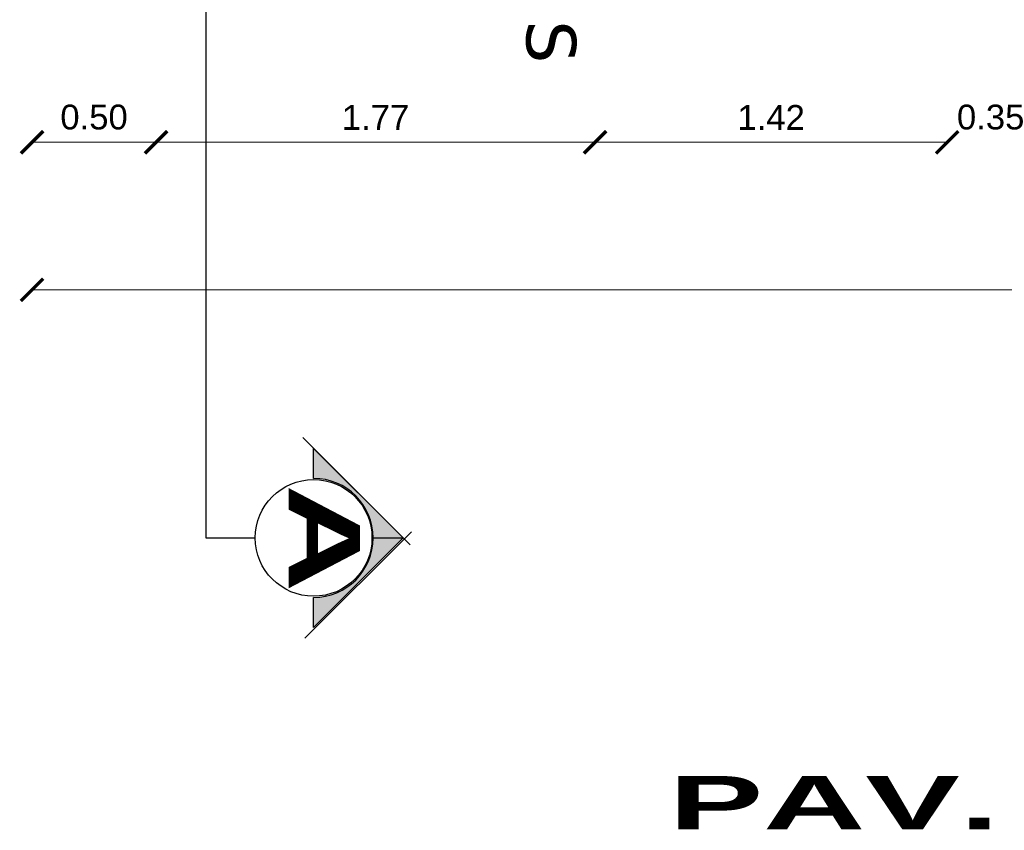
# Model space of a CAD drawing. Header units: inches. Extents: x -2.6 to 11.8, y -3.4 to 32.7.
# Tile 1 of 19: x 0 to 3.9, y -3.4 to -0.1. Entities that reach past the tile are written whole.
import ezdxf
from ezdxf.enums import TextEntityAlignment as Align

# ---------------------------------------------------------------- set-up
doc = ezdxf.new("R2010")
doc.units = ezdxf.units.IN
doc.header["$MEASUREMENT"] = 0
doc.linetypes.add('CONTINUA', pattern=[0])
for name, color, linetype in [('Cotas', 60, 'Continuous'), ('Flecha', 6, 'Continuous'), ('Linea de corte', 30, 'Continuous')]:
    doc.layers.add(name, color=color, linetype=linetype)
doc.styles.add('SANSSERIFBOLD', font='sasb____.pfb', dxfattribs={"width": 0.85, "height": 0.6})
doc.styles.get("Standard").update_dxf_attribs({"font": 'arial.ttf'})
doc.dimstyles.new('Cotas', dxfattribs={"dimtxt": 0.1, "dimasz": 0.09, "dimexe": 0.2, "dimexo": 0.4, "dimgap": 0.05, "dimtad": 1, "dimzin": 0, "dimdsep": 46, "dimtxsty": 'Standard', "dimblk": 'ARCHTICK', "dimcen": 0.09, "dimse1": 1, "dimse2": 1, "dimclrd": 60, "dimclre": 256, "dimadec": 0, "dimazin": 0, "dimtfac": 1, "dimtix": 1, "dimtofl": 0, "dimtmove": 1, "dimatfit": 3, "dimfxl": 0, "dimtolj": 1, "dimtzin": 0, "dimlwd": 9, "dimarcsym": 0})

# ---------------------------------------------------------------- blocks, each defined once
blk = doc.blocks.new('_ArchTick')
at = {"color": 0, "linetype": 'ByBlock', "const_width": 0.15}
blk.add_lwpolyline([(-0.5, -0.5), (0.5, 0.5)], dxfattribs=at)
blk = doc.blocks.new('*D157')
at = {"layer": 'Cotas', "color": 60, "linetype": 'CONTINUA', "lineweight": 9, "transparency": 16777216}
blk.add_line((0, -0.6051), (0.5, -0.6051), dxfattribs=at)
at = {"layer": 'Defpoints', "color": 0, "transparency": 16777216}
for p in [(0, -0.6), (0.5, -0.6), (0.5, -0.6051)]:
    blk.add_point(p, dxfattribs=at)
at = {"layer": 'Cotas', "color": 60, "lineweight": 9, "transparency": 16777216, "xscale": 0.09, "yscale": 0.09, "zscale": 0.09, "rotation": 180}
blk.add_blockref('_ArchTick', (0, -0.6051), dxfattribs=at)
at = {"layer": 'Cotas', "color": 60, "lineweight": 9, "transparency": 16777216, "xscale": 0.09, "yscale": 0.09, "zscale": 0.09}
blk.add_blockref('_ArchTick', (0.5, -0.6051), dxfattribs=at)
at = {"layer": 'Cotas', "color": 0, "transparency": 16777216, "insert": (0.25, -0.504), "char_height": 0.1, "attachment_point": 5}
blk.add_mtext('\\A1;0.50', dxfattribs=at)
blk = doc.blocks.new('*D158')
at = {"layer": 'Cotas', "color": 60, "linetype": 'CONTINUA', "lineweight": 9, "transparency": 16777216}
blk.add_line((0.5, -0.6051), (2.2697, -0.6051), dxfattribs=at)
at = {"layer": 'Defpoints', "color": 0, "transparency": 16777216}
for p in [(0.5, -0.6051), (2.2697, -0.5956), (2.2697, -0.6051)]:
    blk.add_point(p, dxfattribs=at)
at = {"layer": 'Cotas', "color": 60, "lineweight": 9, "transparency": 16777216, "xscale": 0.09, "yscale": 0.09, "zscale": 0.09, "rotation": 180}
blk.add_blockref('_ArchTick', (0.5, -0.6051), dxfattribs=at)
at = {"layer": 'Cotas', "color": 60, "lineweight": 9, "transparency": 16777216, "xscale": 0.09, "yscale": 0.09, "zscale": 0.09}
blk.add_blockref('_ArchTick', (2.2697, -0.6051), dxfattribs=at)
at = {"layer": 'Cotas', "color": 0, "transparency": 16777216, "insert": (1.3848, -0.5049), "char_height": 0.1, "attachment_point": 5}
blk.add_mtext('\\A1;1.77', dxfattribs=at)
blk = doc.blocks.new('*D159')
at = {"layer": 'Cotas', "color": 60, "linetype": 'CONTINUA', "lineweight": 9, "transparency": 16777216}
blk.add_line((2.2697, -0.6051), (3.6896, -0.6051), dxfattribs=at)
at = {"layer": 'Defpoints', "color": 0, "transparency": 16777216}
for p in [(2.2697, -0.5956), (3.6896, -0.5956), (3.6896, -0.6051)]:
    blk.add_point(p, dxfattribs=at)
at = {"layer": 'Cotas', "color": 60, "lineweight": 9, "transparency": 16777216, "xscale": 0.09, "yscale": 0.09, "zscale": 0.09, "rotation": 180}
blk.add_blockref('_ArchTick', (2.2697, -0.6051), dxfattribs=at)
at = {"layer": 'Cotas', "color": 60, "lineweight": 9, "transparency": 16777216, "xscale": 0.09, "yscale": 0.09, "zscale": 0.09}
blk.add_blockref('_ArchTick', (3.6896, -0.6051), dxfattribs=at)
at = {"layer": 'Cotas', "color": 0, "transparency": 16777216, "insert": (2.9797, -0.5049), "char_height": 0.1, "attachment_point": 5}
blk.add_mtext('\\A1;1.42', dxfattribs=at)
blk = doc.blocks.new('*D160')
at = {"layer": 'Cotas', "color": 60, "linetype": 'CONTINUA', "lineweight": 9, "transparency": 16777216}
for p, q in [((3.6896, -0.6051), (3.5996, -0.6051)), ((4.0396, -0.6051), (4.1296, -0.6051))]:
    blk.add_line(p, q, dxfattribs=at)
at = {"layer": 'Defpoints', "color": 0, "transparency": 16777216}
for p in [(3.6896, -0.6051), (4.0396, -0.6051), (4.0396, -0.6051)]:
    blk.add_point(p, dxfattribs=at)
at = {"layer": 'Cotas', "color": 60, "lineweight": 9, "transparency": 16777216, "xscale": 0.09, "yscale": 0.09, "zscale": 0.09}
blk.add_blockref('_ArchTick', (3.6896, -0.6051), dxfattribs=at)
at = {"layer": 'Cotas', "color": 60, "lineweight": 9, "transparency": 16777216, "xscale": 0.09, "yscale": 0.09, "zscale": 0.09, "rotation": 180}
blk.add_blockref('_ArchTick', (4.0396, -0.6051), dxfattribs=at)
at = {"layer": 'Cotas', "color": 0, "transparency": 16777216, "insert": (3.8646, -0.504), "char_height": 0.1, "attachment_point": 5}
blk.add_mtext('\\A1;0.35', dxfattribs=at)
blk = doc.blocks.new('*D163')
at = {"layer": 'Cotas', "color": 60, "linetype": 'CONTINUA', "lineweight": 9, "transparency": 16777216}
blk.add_line((9.2099, -1.2), (0, -1.2), dxfattribs=at)
at = {"layer": 'Defpoints', "color": 0, "transparency": 16777216}
for p in [(0, -1.2), (0, -1.2), (9.2099, -1.2)]:
    blk.add_point(p, dxfattribs=at)
at = {"layer": 'Cotas', "color": 60, "lineweight": 9, "transparency": 16777216, "xscale": 0.09, "yscale": 0.09, "zscale": 0.09, "rotation": 180}
blk.add_blockref('_ArchTick', (0, -1.2), dxfattribs=at)
at = {"layer": 'Cotas', "color": 60, "lineweight": 9, "transparency": 16777216, "xscale": 0.09, "yscale": 0.09, "zscale": 0.09}
blk.add_blockref('_ArchTick', (9.2099, -1.2), dxfattribs=at)
at = {"layer": 'Cotas', "color": 0, "transparency": 16777216, "insert": (4.605, -1.0989), "char_height": 0.1, "attachment_point": 5}
blk.add_mtext('\\A1;9.21', dxfattribs=at)
blk = doc.blocks.new('corte')
at = {"layer": 'Cotas', "linetype": 'ByBlock'}
blk.add_hatch(color=256, dxfattribs=at).paths.add_polyline_path([(29.3901, 30.8618), (29.0291, 30.5008), (29.1501, 30.5008, -1), (29.6301, 30.5008), (29.7511, 30.5008)])
at = {"layer": 'Cotas', "color": 3, "linetype": 'Continuous'}
for p, q in [((28.9851, 30.4569), (29.4179, 30.8896)), ((29.7949, 30.466), (29.3661, 30.8948))]:
    blk.add_line(p, q, dxfattribs=at)
at = {"layer": 'Cotas', "color": 3}
for p, q in [((29.0291, 30.5008), (29.3901, 30.8618)), ((29.3901, 30.8618), (29.7511, 30.5008)), ((29.1501, 30.5008), (29.0291, 30.5008)), ((29.7511, 30.5008), (29.6301, 30.5008))]:
    blk.add_line(p, q, dxfattribs=at)
at = {"layer": 'Cotas', "color": 3, "linetype": 'Continuous'}
blk.add_circle((29.3901, 30.5008), 0.2352, dxfattribs=at)
at = {"layer": 'Cotas', "color": 3}
blk.add_arc((29.3901, 30.5008), 0.24, 0, 180, dxfattribs=at)
at = {"layer": 'Cotas', "color": 3, "style": 'SANSSERIFBOLD', "width": 1.5}
blk.add_text('A', height=0.288, dxfattribs=at).set_placement((29.3916, 30.3997), align=Align.CENTER)

msp = doc.modelspace()

# ---------------------------------------------------------------- linework, layer by layer
at = {"layer": 'Cotas'}
msp.add_line((1.3704, -2.2), (1.4951, -2.2), dxfattribs=at)
at = {"layer": 'Linea de corte'}
for p, q in [((0.7, 32.25), (0.7, -2.2)), ((0.7, -2.2), (0.9, -2.2))]:
    msp.add_line(p, q, dxfattribs=at)

# ---------------------------------------------------------------- block references
at = {"layer": 'Cotas', "rotation": 270}
msp.add_blockref('corte', (-29.3656, 27.1901), dxfattribs=at)

# ---------------------------------------------------------------- texts
at = {"layer": 'Cotas', "color": 7, "style": 'SANSSERIFBOLD', "width": 1.9}
msp.add_text('PAV. TÉRREO', height=0.214938, dxfattribs=at).set_placement((2.567, -3.3749))
at = {"layer": 'Flecha', "insert": (2.0915, -0.2), "char_height": 0.2, "width": 0.100333, "attachment_point": 5, "rotation": 270}
msp.add_mtext('{\\fVerdana|b0|i0|c0|p34;S}', dxfattribs=at)

# ---------------------------------------------------------------- dimensions: what is measured, and where the dimension line sits
at = {"layer": 'Cotas'}
for base, p1, p2, picture, middle in [((0.5, -0.6051), (0, -0.6), (0.5, -0.6), '*D157', (0.25, -0.504)), ((2.2697, -0.6051), (0.5, -0.6051), (2.2697, -0.5956), '*D158', (1.3848, -0.5049)), ((3.6896, -0.6051), (2.2697, -0.5956), (3.6896, -0.5956), '*D159', (2.9797, -0.5049)), ((4.0396, -0.6051), (3.6896, -0.6051), (4.0396, -0.6051), '*D160', (3.8646, -0.504)), ((0, -1.2), (9.2099, -1.2), (0, -1.2), '*D163', (4.605, -1.0989))]:
    dim = msp.add_linear_dim(base=base, p1=p1, p2=p2, dimstyle='Cotas', dxfattribs=at)
    dim.commit()
    dim.dimension.update_dxf_attribs({"geometry": picture, "text_midpoint": middle})

doc.saveas('drawing.dxf')
